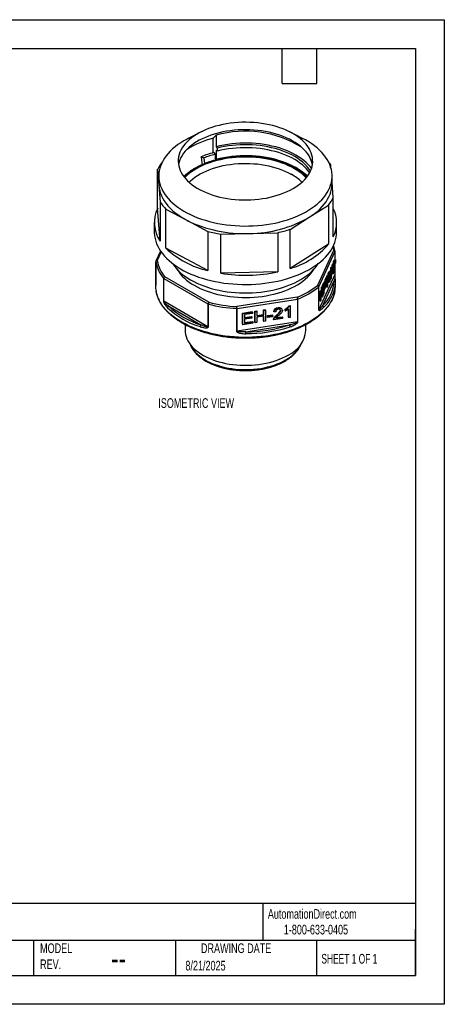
# Model space of a CAD drawing. Header units: millimetres. Extents: x 0 to 279, y 0 to 216.
# Tile 2 of 2: x 186 to 279, y 0 to 216. Entities that reach past the tile are written whole.
import ezdxf

# ---------------------------------------------------------------- set-up
doc = ezdxf.new("R2010")
doc.units = ezdxf.units.MM
doc.layers.add('DIMENSIONS', color=140, linetype='Continuous', lineweight=25)
doc.layers.add('TEXT', color=140, linetype='Continuous', lineweight=25)
doc.styles.add('SLDTEXTSTYLE0', font='TXT', dxfattribs={"width": 0.7})
doc.styles.add('SLDTEXTSTYLE1', font='TXT', dxfattribs={"width": 0.65})

msp = doc.modelspace()

# ---------------------------------------------------------------- linework, layer by layer
at = {"color": 7, "linetype": 'Continuous'}
for p, q in [((0, 215.9), (279.4, 215.9)), ((279.4, 215.9), (279.4, 0)), ((279.4, 0), (0, 0))]:
    msp.add_line(p, q, dxfattribs=at)
for p, q in [((226.04, 191.29), (223.24, 189.87)), ((228.73, 189.9), (229.34, 190.58)), ((229.34, 190.58), (229.34, 188.05)), ((248.32, 189.87), (245.52, 191.29)), ((228.73, 186.72), (228.73, 189.9)), ((229.34, 188.05), (229.57, 187.72)), ((226.09, 185.86), (226.62, 185.58)), ((228.83, 186.75), (229.12, 186.38)), ((229.12, 186.38), (229.12, 185.64)), ((229.34, 187.32), (229.34, 185.28)), ((229.57, 187.07), (229.34, 187.32)), ((229.57, 187.72), (229.57, 187.07)), ((217.57, 184.76), (217.55, 184.75)), ((226.62, 185.58), (226.82, 184.34)), ((229.34, 185.28), (229.12, 185.64)), ((243.51, 184.79), (243.53, 184.88)), ((243.94, 184.74), (243.93, 184.65)), ((254.54, 183.36), (254.49, 184.08)), ((216.52, 174.54), (216.52, 183.12)), ((216.52, 183.12), (216.8, 179.51)), ((216.78, 181.63), (216.78, 180)), ((254.78, 180), (254.78, 181.63)), ((216.78, 180), (216.8, 179.51)), ((216.8, 179.51), (217.07, 175.91)), ((255.04, 176.88), (254.78, 180.24)), ((217.07, 175.91), (217.07, 167.34)), ((249.79, 172.59), (254.01, 175.25)), ((254.01, 175.25), (254.01, 166.68)), ((255.04, 168.31), (255.04, 176.88)), ((217.07, 167.34), (216.52, 174.54)), ((218.34, 165.77), (218.34, 174.34)), ((218.34, 174.34), (222.95, 171.91)), ((215.78, 171.42), (215.78, 169.38)), ((222.95, 171.91), (227.55, 169.47)), ((245.58, 169.93), (249.79, 172.59)), ((255.78, 169.38), (255.78, 171.42)), ((227.55, 169.47), (227.55, 160.9)), ((230.38, 168.88), (236.62, 169.04)), ((230.38, 160.31), (230.38, 168.88)), ((236.62, 169.04), (242.85, 169.2)), ((242.85, 169.2), (242.85, 160.63)), ((245.58, 161.36), (245.58, 169.93)), ((254.01, 166.68), (245.58, 161.36)), ((217.17, 165.15), (216.15, 162.94)), ((216.42, 163.06), (217.3, 164.96)), ((227.55, 160.9), (218.34, 165.77)), ((255.13, 165.28), (251.58, 157.62)), ((251.87, 157.34), (255.42, 164.99)), ((255.42, 164.99), (255.42, 163.31)), ((255.43, 163.31), (255.43, 165.03)), ((216.12, 162.82), (216.12, 157.84)), ((216.12, 157.82), (216.12, 162.8)), ((254.73, 161.46), (254.86, 162.3)), ((254.76, 160.32), (255.05, 162.27)), ((254.86, 162.3), (254.92, 162.44)), ((254.86, 162.3), (255.05, 162.27)), ((254.92, 162.44), (255.12, 162.41)), ((255.05, 162.27), (255.12, 162.41)), ((255.1, 162.82), (255.19, 163.01)), ((255.1, 162.48), (255.1, 162.82)), ((255.1, 162.82), (255.29, 162.79)), ((255.1, 162.42), (255.1, 162.48)), ((255.1, 162.48), (255.29, 162.45)), ((255.12, 162.41), (255.12, 161.09)), ((255.12, 162.14), (255.12, 162.16)), ((255.12, 162.14), (255.31, 162.11)), ((255.19, 163.01), (255.38, 162.98)), ((255.24, 163.13), (255.33, 163.33)), ((255.24, 163), (255.24, 163.13)), ((255.24, 163.13), (255.44, 163.1)), ((255.29, 162.79), (255.38, 162.98)), ((255.29, 162.45), (255.29, 162.79)), ((255.31, 162.11), (255.29, 162.45)), ((255.36, 162.21), (255.31, 162.11)), ((255.33, 163.33), (255.53, 163.3)), ((255.38, 162.65), (255.36, 162.21)), ((255.37, 162.44), (255.46, 162.43)), ((255.38, 162.98), (255.38, 162.65)), ((255.38, 162.78), (255.44, 162.77)), ((255.42, 162.43), (255.42, 160)), ((255.43, 160.05), (255.43, 162.43)), ((255.44, 163.1), (255.53, 163.3)), ((255.44, 162.77), (255.44, 163.1)), ((255.46, 162.43), (255.44, 162.77)), ((255.51, 162.53), (255.46, 162.43)), ((255.53, 162.96), (255.51, 162.53)), ((255.53, 163.3), (255.53, 162.96)), ((242.85, 160.63), (230.38, 160.31)), ((255.42, 160), (251.87, 152.35)), ((253.27, 158.88), (253.78, 159.98)), ((253.46, 158.85), (253.97, 159.95)), ((253.78, 159.98), (253.97, 159.95)), ((253.97, 159.95), (253.97, 159.71)), ((254.04, 160.55), (254.23, 160.52)), ((254.34, 160.61), (254.14, 160.64)), ((254.21, 160.24), (254.34, 160.22)), ((254.37, 159.81), (254.34, 159.82)), ((254.36, 159.82), (254.37, 159.97)), ((254.41, 160.5), (254.49, 161.54)), ((254.49, 161.54), (254.55, 161.68)), ((254.49, 161.54), (254.68, 161.51)), ((254.49, 159), (254.68, 161.51)), ((254.55, 161.68), (254.75, 161.65)), ((254.75, 161.65), (254.56, 159.14)), ((254.63, 160.1), (254.76, 160.09)), ((254.65, 160.33), (254.76, 160.32)), ((254.68, 161.51), (254.75, 161.65)), ((255.04, 160.69), (254.76, 160.09)), ((254.76, 160.09), (254.76, 160.32)), ((254.83, 160.48), (255.04, 161.84)), ((255.04, 160.92), (254.83, 160.48)), ((254.84, 160.23), (254.84, 160.27)), ((254.84, 160.23), (255.04, 160.2)), ((254.9, 160.94), (255.04, 160.92)), ((255.04, 161.84), (255.04, 160.92)), ((255.04, 160.2), (255.04, 160.69)), ((255.12, 160.37), (255.04, 160.2)), ((255.12, 161.29), (255.2, 161.28)), ((255.12, 161.09), (255.2, 161.28)), ((255.2, 161.05), (255.12, 160.86)), ((255.12, 160.86), (255.12, 160.37)), ((255.2, 161.28), (255.2, 161.05)), ((216.03, 158.48), (216.03, 158.46)), ((216.03, 158.46), (216.03, 157.64)), ((217.79, 159.22), (217.79, 154.24)), ((217.85, 159.17), (227.55, 153.57)), ((217.85, 154.19), (217.85, 159.17)), ((227.76, 153.94), (218.06, 159.54)), ((252.65, 153.11), (255.23, 158.67)), ((252.71, 157.68), (252.96, 158.21)), ((252.71, 157.35), (252.71, 157.68)), ((252.71, 157.68), (252.91, 157.65)), ((252.91, 157.65), (253.15, 158.18)), ((252.91, 155.61), (252.91, 157.65)), ((252.96, 158.21), (253.15, 158.18)), ((252.99, 157.59), (253.16, 157.95)), ((253.06, 158.4), (253.25, 158.37)), ((253.31, 158.41), (253.12, 158.44)), ((253.16, 157.95), (253.31, 157.93)), ((253.27, 158.63), (253.27, 158.88)), ((253.27, 158.88), (253.46, 158.85)), ((253.27, 158.63), (253.46, 158.6)), ((253.67, 159.06), (253.46, 158.6)), ((253.46, 158.6), (253.46, 158.85)), ((253.48, 157.29), (253.48, 158.65)), ((253.67, 157.26), (253.67, 159.06)), ((253.97, 159.71), (253.76, 159.25)), ((253.76, 159.25), (253.76, 157.45)), ((253.84, 158.6), (253.92, 158.81)), ((253.84, 158.6), (254.03, 158.57)), ((253.92, 159.59), (254.04, 159.57)), ((253.92, 158.81), (254.11, 158.78)), ((253.93, 158.37), (254.13, 158.34)), ((253.99, 159.37), (254, 159.57)), ((253.99, 159.37), (254.19, 159.34)), ((254.03, 158.57), (254.11, 158.78)), ((254.12, 159.69), (254.04, 159.57)), ((254.06, 159.6), (254.19, 159.57)), ((254.07, 159.62), (254.21, 159.6)), ((254.13, 158.66), (254.24, 158.65)), ((254.19, 159.34), (254.19, 159.57)), ((254.2, 159.39), (254.37, 159.36)), ((254.39, 159.01), (254.49, 159)), ((254.56, 159.14), (254.49, 159)), ((255.53, 158.46), (255.52, 158.63)), ((255.53, 157.64), (255.53, 158.46)), ((255.53, 158.42), (255.53, 158.46)), ((251.83, 157.28), (251.83, 152.3)), ((251.87, 152.35), (251.87, 157.34)), ((252.06, 156.27), (252.15, 156.46)), ((252.06, 154.23), (252.06, 156.27)), ((252.06, 156.27), (252.25, 156.24)), ((252.15, 156.46), (252.34, 156.43)), ((252.25, 156.24), (252.34, 156.43)), ((252.25, 154.2), (252.25, 156.24)), ((252.67, 155.11), (252.33, 155.98)), ((252.33, 155.98), (252.33, 154.38)), ((252.48, 155.14), (252.33, 155.52)), ((252.34, 156.43), (252.68, 155.56)), ((252.49, 157.19), (252.57, 157.37)), ((252.49, 156.06), (252.49, 157.19)), ((252.49, 157.19), (252.68, 157.16)), ((252.57, 157.37), (252.76, 157.34)), ((252.68, 157.16), (252.76, 157.34)), ((252.68, 155.56), (252.68, 157.16)), ((252.76, 157.34), (252.76, 155.3)), ((252.76, 155.63), (252.91, 155.61)), ((252.99, 155.79), (252.91, 155.61)), ((252.99, 156.86), (252.99, 157.59)), ((252.99, 157.25), (253.16, 157.22)), ((253.16, 157.22), (252.99, 156.86)), ((253.16, 156.98), (252.99, 156.62)), ((252.99, 156.62), (252.99, 155.79)), ((253.48, 157.29), (253.67, 157.26)), ((253.76, 157.45), (253.67, 157.26)), ((227.55, 148.59), (217.85, 154.19)), ((227.55, 153.57), (227.55, 148.59)), ((227.64, 148.56), (227.64, 153.54)), ((247.12, 155.05), (233.86, 153)), ((233.94, 152.58), (247.19, 154.63)), ((247.19, 154.63), (247.19, 149.65)), ((247.29, 149.68), (247.29, 154.66)), ((252.06, 154.23), (252.25, 154.2)), ((252.33, 154.38), (252.25, 154.2)), ((252.48, 155.14), (252.67, 155.11)), ((252.76, 155.3), (252.67, 155.11)), ((218.96, 153.06), (226.01, 148.99)), ((233.83, 152.58), (233.83, 147.6)), ((233.94, 147.6), (233.94, 152.58)), ((235.15, 151.58), (237.25, 151.91)), ((235.15, 149.13), (235.15, 151.58)), ((235.15, 151.58), (235.2, 151.47)), ((235.2, 151.47), (237.3, 151.8)), ((235.2, 149.02), (235.2, 151.47)), ((237.3, 151.51), (235.59, 151.24)), ((235.59, 151.24), (235.59, 150.49)), ((237.25, 151.91), (237.3, 151.8)), ((237.3, 151.8), (237.3, 151.51)), ((237.86, 152), (238.24, 152.06)), ((237.86, 149.55), (237.86, 152)), ((237.86, 152), (237.91, 151.89)), ((237.91, 151.89), (238.29, 151.95)), ((237.91, 149.44), (237.91, 151.89)), ((238.24, 152.06), (238.29, 151.95)), ((238.29, 151.95), (238.29, 150.94)), ((238.29, 151.06), (239.74, 151.29)), ((238.29, 150.94), (239.8, 151.17)), ((239.74, 152.29), (240.13, 152.35)), ((239.74, 151.29), (239.74, 152.29)), ((239.74, 152.29), (239.8, 152.18)), ((239.74, 151.29), (239.8, 151.17)), ((239.8, 152.18), (240.18, 152.24)), ((239.8, 151.17), (239.8, 152.18)), ((240.13, 152.35), (240.18, 152.24)), ((240.18, 152.24), (240.18, 149.79)), ((240.58, 151.01), (241.68, 151.18)), ((241.68, 151.18), (241.73, 151.07)), ((241.99, 151.94), (242.04, 151.83)), ((242.41, 151.86), (242.04, 151.83)), ((242.67, 151.2), (242.72, 151.09)), ((242.93, 152.8), (242.98, 152.68)), ((243.47, 152.21), (243.52, 152.09)), ((243.83, 152.32), (243.78, 152.43)), ((244.49, 152.13), (244.49, 152.42)), ((244.49, 152.42), (244.54, 152.31)), ((244.49, 152.13), (244.54, 152.02)), ((244.54, 152.02), (244.54, 152.31)), ((245.2, 150.69), (245.2, 152.45)), ((245.26, 150.58), (245.26, 152.49)), ((245.33, 153.17), (245.56, 153.2)), ((245.33, 153.17), (245.38, 153.05)), ((245.38, 153.05), (245.61, 153.09)), ((245.56, 153.2), (245.61, 153.09)), ((245.61, 153.09), (245.61, 150.63)), ((222.53, 149.08), (222.53, 147.77)), ((247.19, 149.65), (233.94, 147.6)), ((235.15, 149.13), (235.2, 149.02)), ((237.37, 149.36), (235.2, 149.02)), ((235.59, 150.61), (237.14, 150.85)), ((235.59, 150.49), (237.19, 150.74)), ((237.19, 150.45), (235.59, 150.2)), ((235.59, 150.2), (235.59, 149.37)), ((235.59, 149.49), (237.31, 149.76)), ((235.59, 149.37), (237.37, 149.65)), ((237.14, 150.85), (237.19, 150.74)), ((237.19, 150.74), (237.19, 150.45)), ((237.31, 149.76), (237.37, 149.65)), ((237.37, 149.65), (237.37, 149.36)), ((237.86, 149.55), (237.91, 149.44)), ((238.29, 149.5), (237.91, 149.44)), ((239.8, 150.89), (238.29, 150.65)), ((238.29, 150.65), (238.29, 149.5)), ((239.74, 149.84), (239.74, 150.88)), ((239.74, 149.84), (239.8, 149.73)), ((239.8, 149.73), (239.8, 150.89)), ((240.18, 149.79), (239.8, 149.73)), ((240.58, 150.71), (240.58, 151.01)), ((240.58, 151.01), (240.63, 150.9)), ((240.58, 150.71), (240.63, 150.6)), ((240.63, 150.9), (241.73, 151.07)), ((240.63, 150.6), (240.63, 150.9)), ((241.73, 150.77), (240.63, 150.6)), ((241.73, 151.07), (241.73, 150.77)), ((241.92, 150.18), (241.98, 150.07)), ((241.97, 150.4), (242.02, 150.28)), ((243.89, 150.37), (241.98, 150.07)), ((242.47, 150.43), (243.89, 150.65)), ((242.59, 150.57), (243.84, 150.77)), ((243.84, 150.77), (243.89, 150.65)), ((243.89, 150.65), (243.89, 150.37)), ((245.2, 150.69), (245.26, 150.58)), ((245.61, 150.63), (245.26, 150.58)), ((249.03, 147.77), (249.03, 149.08)), ((235.83, 147.47), (245.46, 148.96))]:
    msp.add_line(p, q)
at = {"flags": 128}
for points in [[(225.82, 178.62), (226.47, 178.29), (227.16, 177.99), (227.88, 177.71), (228.62, 177.45), (229.39, 177.22), (230.18, 177.02), (231, 176.84), (231.82, 176.69), (232.66, 176.57), (233.51, 176.48), (234.37, 176.42), (235.24, 176.39), (236.1, 176.38), (236.97, 176.41), (237.83, 176.46), (238.68, 176.55), (239.53, 176.66), (240.36, 176.8), (241.17, 176.97), (241.97, 177.17), (242.74, 177.39), (243.5, 177.64), (244.22, 177.91), (244.92, 178.21), (245.58, 178.53), (246.21, 178.88), (246.8, 179.24), (247.36, 179.62), (247.88, 180.02), (248.35, 180.44), (248.78, 180.88), (249.17, 181.32), (249.51, 181.78), (249.8, 182.25), (250.04, 182.73), (250.24, 183.22), (250.39, 183.71), (250.48, 184.21), (250.53, 184.71), (250.52, 185.21), (250.46, 185.71), (250.35, 186.2), (250.2, 186.7), (249.99, 187.18), (249.73, 187.66), (249.43, 188.13), (249.07, 188.58), (248.68, 189.03), (248.23, 189.46), (247.75, 189.87), (247.22, 190.27), (246.66, 190.65), (246.05, 191.01), (245.42, 191.34), (244.74, 191.66), (244.04, 191.95), (243.31, 192.22), (242.55, 192.46), (241.77, 192.68), (240.97, 192.87), (240.15, 193.03), (239.32, 193.16), (238.47, 193.27), (237.61, 193.35), (236.75, 193.39), (235.89, 193.41), (235.02, 193.4), (234.16, 193.36), (233.3, 193.29), (232.45, 193.19), (231.61, 193.07), (230.79, 192.91), (229.98, 192.73), (229.2, 192.52), (228.43, 192.28), (227.7, 192.02), (226.99, 191.73), (226.31, 191.42), (225.66, 191.09), (225.05, 190.74), (224.47, 190.37), (223.94, 189.97), (223.44, 189.56), (222.99, 189.14), (222.58, 188.7), (222.21, 188.24), (221.9, 187.78), (221.63, 187.3), (221.41, 186.82), (221.24, 186.33), (221.12, 185.83), (221.05, 185.33), (221.03, 184.83), (221.06, 184.33), (221.14, 183.84), (221.28, 183.34), (221.46, 182.85), (221.69, 182.37), (221.97, 181.9), (222.3, 181.44), (222.68, 180.99), (223.1, 180.55), (223.56, 180.13), (224.07, 179.72), (224.61, 179.33), (225.2, 178.97), (225.82, 178.62)], [(250.46, 184.08), (250.35, 184.57), (250.2, 185.06), (249.99, 185.55), (249.73, 186.03), (249.43, 186.49), (249.07, 186.95), (248.68, 187.39), (248.23, 187.82), (247.75, 188.24), (247.22, 188.64), (246.66, 189.01), (246.05, 189.37), (245.42, 189.71), (244.74, 190.03), (244.04, 190.32), (243.31, 190.59), (242.55, 190.83), (241.77, 191.04), (240.97, 191.23), (240.15, 191.4), (239.32, 191.53), (238.47, 191.64), (237.61, 191.71), (236.75, 191.76), (235.89, 191.78), (235.02, 191.77), (234.16, 191.73), (233.3, 191.66), (232.45, 191.56), (231.61, 191.43), (230.79, 191.28), (229.98, 191.09), (229.2, 190.88), (228.43, 190.65), (227.7, 190.39), (226.99, 190.1), (226.31, 189.79), (225.66, 189.46), (225.05, 189.11), (224.47, 188.73), (223.94, 188.34), (223.44, 187.93), (222.99, 187.5), (222.58, 187.06), (222.21, 186.61), (221.9, 186.14), (221.63, 185.67), (221.41, 185.18), (221.24, 184.69), (221.12, 184.2), (221.1, 184.08)], [(223.24, 189.87), (222.99, 189.74), (222.28, 189.35), (221.6, 188.93), (220.96, 188.5), (220.36, 188.04), (219.81, 187.57), (219.3, 187.09), (218.83, 186.59), (218.41, 186.07), (218.03, 185.54), (217.7, 185.01), (217.42, 184.46), (217.19, 183.91), (217.01, 183.35), (216.88, 182.78), (216.81, 182.22), (216.78, 181.65), (216.8, 181.08), (216.88, 180.51), (217, 179.94), (217.18, 179.38), (217.41, 178.83), (217.69, 178.28), (218.01, 177.75), (218.38, 177.22), (218.8, 176.7), (219.27, 176.2), (219.78, 175.71), (220.33, 175.24), (220.93, 174.79), (221.57, 174.35), (222.24, 173.94), (222.95, 173.54)], [(222.95, 173.54), (223.69, 173.17), (224.47, 172.82), (225.28, 172.49), (226.11, 172.19), (226.98, 171.91), (227.86, 171.66), (228.77, 171.44), (229.7, 171.24), (230.64, 171.07), (231.59, 170.93), (232.56, 170.82), (233.54, 170.74), (234.52, 170.69), (235.51, 170.66), (236.49, 170.67), (237.48, 170.71), (238.46, 170.77), (239.43, 170.87), (240.39, 170.99), (241.34, 171.14), (242.28, 171.32), (243.2, 171.53), (244.09, 171.77), (244.97, 172.03), (245.82, 172.32), (246.64, 172.63), (247.44, 172.97), (248.2, 173.33), (248.93, 173.72), (249.62, 174.12), (250.28, 174.54), (250.9, 174.99), (251.48, 175.45), (252.01, 175.93), (252.5, 176.42), (252.95, 176.93), (253.35, 177.45), (253.7, 177.98), (254, 178.53), (254.26, 179.08), (254.46, 179.63), (254.62, 180.2), (254.72, 180.76), (254.77, 181.33), (254.77, 181.9), (254.72, 182.47), (254.62, 183.04), (254.47, 183.6), (254.27, 184.16), (254.02, 184.71), (253.72, 185.25), (253.37, 185.78), (252.97, 186.3), (252.53, 186.81), (252.04, 187.31), (251.51, 187.79), (250.93, 188.25), (250.32, 188.69), (249.66, 189.12), (248.97, 189.53), (248.32, 189.87)], [(250.27, 183.31), (249.95, 183.72), (249.54, 184.18), (249.08, 184.62), (248.58, 185.05), (248.03, 185.47), (247.45, 185.86), (246.82, 186.23), (246.17, 186.59), (245.47, 186.92), (244.75, 187.23), (244, 187.51), (243.22, 187.77), (242.42, 188), (241.59, 188.2), (240.75, 188.38), (239.89, 188.53), (239.01, 188.65), (238.13, 188.74), (237.24, 188.81), (236.34, 188.84), (235.44, 188.84), (234.54, 188.82), (233.65, 188.76), (232.76, 188.68), (231.89, 188.56), (231.02, 188.42), (230.17, 188.25), (229.34, 188.05)], [(250.05, 182.74), (249.91, 182.94), (249.57, 183.41), (249.17, 183.86), (248.74, 184.3), (248.26, 184.72), (247.74, 185.13), (247.18, 185.52), (246.58, 185.89), (245.94, 186.24), (245.28, 186.56), (244.58, 186.87), (243.85, 187.15), (243.09, 187.41), (242.31, 187.64), (241.51, 187.84), (240.69, 188.02), (239.85, 188.17), (239, 188.29), (238.14, 188.38), (237.27, 188.45), (236.39, 188.48), (235.52, 188.49), (234.64, 188.46), (233.77, 188.41), (232.91, 188.33), (232.05, 188.22), (231.21, 188.08), (230.38, 187.92), (229.57, 187.72)], [(222.33, 181.41), (222.4, 181.48), (222.87, 181.92), (223.38, 182.33), (223.93, 182.73), (224.52, 183.12), (225.15, 183.48), (225.81, 183.82), (226.5, 184.13), (227.22, 184.43), (227.97, 184.7), (228.75, 184.94), (229.55, 185.16), (230.37, 185.35), (231.2, 185.52), (232.06, 185.65), (232.92, 185.76), (233.79, 185.84), (234.67, 185.89), (235.56, 185.92), (236.44, 185.91), (237.32, 185.87), (238.2, 185.81), (239.07, 185.71), (239.93, 185.59), (240.77, 185.44), (241.6, 185.26), (242.41, 185.06), (243.2, 184.82), (243.96, 184.57), (244.7, 184.28), (245.41, 183.98), (246.09, 183.65), (246.73, 183.3)], [(222.36, 181.36), (222.81, 181.78), (223.31, 182.2), (223.85, 182.61), (224.43, 183), (225.05, 183.37), (225.7, 183.71), (226.39, 184.04), (227.11, 184.34), (227.86, 184.61), (228.63, 184.86), (229.43, 185.09), (230.25, 185.29), (231.08, 185.46), (231.94, 185.6), (232.8, 185.71), (233.68, 185.8), (234.56, 185.85), (235.45, 185.88), (236.33, 185.87), (237.22, 185.84), (238.1, 185.78), (238.97, 185.69), (239.84, 185.57), (240.69, 185.42), (241.52, 185.24), (242.33, 185.03), (243.12, 184.8), (243.89, 184.55), (244.63, 184.26), (245.34, 183.96), (246.02, 183.63), (246.67, 183.28)], [(246.56, 183.21), (245.92, 183.56), (245.25, 183.89), (244.55, 184.19), (243.81, 184.47), (243.05, 184.73), (242.27, 184.96), (241.46, 185.16), (240.64, 185.33), (239.8, 185.48), (238.94, 185.6), (238.08, 185.69), (237.21, 185.75), (236.33, 185.79), (235.45, 185.79), (234.57, 185.77), (233.7, 185.71), (232.83, 185.63), (231.97, 185.51), (231.13, 185.37), (230.3, 185.21), (229.49, 185.01), (228.7, 184.79), (227.93, 184.54), (227.19, 184.26), (226.48, 183.97), (225.8, 183.65), (225.15, 183.3), (224.54, 182.94), (223.96, 182.56), (223.43, 182.15), (222.93, 181.73), (222.48, 181.3), (222.44, 181.26)], [(249.36, 181.58), (249.08, 181.85), (248.58, 182.28), (248.03, 182.69), (247.45, 183.08), (246.82, 183.46), (246.17, 183.81), (245.47, 184.14), (244.75, 184.45), (244, 184.73), (243.22, 184.99), (242.42, 185.22), (241.59, 185.43), (240.75, 185.61), (239.89, 185.75), (239.01, 185.88), (238.13, 185.97), (237.24, 186.03), (236.34, 186.06), (235.44, 186.07), (234.54, 186.04), (233.65, 185.99), (232.76, 185.9), (231.89, 185.79), (231.02, 185.64), (230.17, 185.47), (229.34, 185.28)], [(249.86, 182.36), (249.57, 182.75), (249.17, 183.2), (248.74, 183.64), (248.26, 184.07), (247.74, 184.47), (247.18, 184.86), (246.58, 185.23), (245.94, 185.58), (245.28, 185.91), (244.58, 186.21), (243.85, 186.49), (243.09, 186.75), (242.31, 186.98), (241.51, 187.18), (240.69, 187.36), (239.85, 187.51), (239, 187.63), (238.14, 187.73), (237.27, 187.79), (236.39, 187.82), (235.52, 187.83), (234.64, 187.81), (233.77, 187.76), (232.91, 187.67), (232.05, 187.56), (231.21, 187.43), (230.38, 187.26), (229.57, 187.07)], [(223.41, 180.26), (223.71, 180.55), (224.19, 180.96), (224.7, 181.35), (225.26, 181.72), (225.85, 182.08), (226.48, 182.41), (227.15, 182.72), (227.84, 183), (228.56, 183.27), (229.31, 183.5), (230.08, 183.71), (230.87, 183.9), (231.68, 184.05), (232.5, 184.18), (233.34, 184.28), (234.18, 184.35), (235.03, 184.39), (235.89, 184.4), (236.74, 184.38), (237.59, 184.33), (238.43, 184.26), (239.26, 184.15), (240.08, 184.02), (240.89, 183.85), (241.67, 183.66), (242.44, 183.45), (243.18, 183.2), (243.89, 182.93), (244.58, 182.64), (245.23, 182.33), (245.86, 181.99)], [(216.8, 179.51), (216.87, 178.94), (216.99, 178.37), (217.16, 177.81), (217.39, 177.25), (217.66, 176.7), (217.98, 176.15), (218.36, 175.62), (218.78, 175.1), (219.25, 174.59), (219.76, 174.1), (220.32, 173.62), (220.91, 173.17), (221.55, 172.73), (222.23, 172.31), (222.95, 171.91)], [(249.79, 172.59), (250.44, 173.02), (251.06, 173.48), (251.63, 173.95), (252.15, 174.44), (252.64, 174.94), (253.07, 175.45), (253.46, 175.98), (253.8, 176.52), (254.09, 177.07), (254.33, 177.63), (254.52, 178.19), (254.66, 178.76), (254.74, 179.33), (254.78, 179.91), (254.78, 180)], [(215.78, 169.38), (215.79, 169.09), (215.84, 168.51), (215.94, 167.93), (216.09, 167.36), (216.29, 166.79), (216.54, 166.23), (216.84, 165.68), (217.18, 165.13), (217.58, 164.6), (218.02, 164.08), (218.5, 163.57), (219.03, 163.07), (219.6, 162.6), (220.21, 162.13), (220.86, 161.69), (221.55, 161.27), (222.27, 160.87)], [(222.27, 160.87), (223.03, 160.49), (223.82, 160.13), (224.64, 159.79), (225.49, 159.48), (226.37, 159.2), (227.26, 158.94), (228.18, 158.7), (229.12, 158.5), (230.08, 158.32), (231.05, 158.16), (232.03, 158.04), (233.02, 157.95), (234.02, 157.88), (235.03, 157.85), (236.03, 157.84), (237.04, 157.86), (238.04, 157.91), (239.03, 157.99), (240.02, 158.1), (241, 158.24), (241.96, 158.4), (242.91, 158.6), (243.84, 158.82), (244.75, 159.06), (245.63, 159.34), (246.5, 159.64), (247.33, 159.96), (248.14, 160.31), (248.91, 160.68), (249.65, 161.07), (250.36, 161.48), (251.03, 161.91), (251.66, 162.36), (252.25, 162.83), (252.8, 163.32), (253.31, 163.82), (253.77, 164.34), (254.18, 164.87), (254.55, 165.4), (254.88, 165.95), (255.15, 166.51), (255.38, 167.08), (255.55, 167.65), (255.68, 168.23), (255.75, 168.8), (255.78, 169.38)], [(254.94, 166.08), (255.04, 165.73), (255.13, 165.28)], [(223.76, 158.86), (224.43, 158.49), (225.14, 158.14), (225.88, 157.82), (226.65, 157.52), (227.45, 157.24), (228.27, 156.99), (229.11, 156.77), (229.98, 156.57), (230.86, 156.4), (231.75, 156.26), (232.66, 156.15), (233.58, 156.07), (234.5, 156.01), (235.43, 155.99), (236.36, 155.99), (237.29, 156.02), (238.21, 156.09), (239.12, 156.18), (240.03, 156.3), (240.92, 156.44), (241.8, 156.62), (242.66, 156.82), (243.5, 157.05), (244.31, 157.31), (245.1, 157.59), (245.86, 157.9), (246.6, 158.23), (247.3, 158.58), (247.96, 158.95), (248.59, 159.35), (249.18, 159.76), (249.73, 160.19), (250.24, 160.64), (250.71, 161.11), (251.13, 161.58), (251.51, 162.07), (251.75, 162.43)], [(224.54, 157.68), (225.19, 157.32), (225.88, 156.99), (226.6, 156.68), (227.35, 156.39), (228.12, 156.12), (228.92, 155.89), (229.75, 155.68), (230.59, 155.49), (231.45, 155.34), (232.32, 155.21), (233.2, 155.11), (234.09, 155.04), (234.99, 155), (235.89, 154.99), (236.79, 155.01), (237.69, 155.06), (238.58, 155.13), (239.46, 155.24), (240.33, 155.37), (241.18, 155.54), (242.02, 155.73), (242.84, 155.94), (243.63, 156.19), (244.4, 156.46), (245.14, 156.75), (245.85, 157.07), (246.53, 157.41), (247.18, 157.77), (247.79, 158.15), (248.36, 158.56), (248.89, 158.98), (249.38, 159.41), (249.82, 159.86), (250.22, 160.33), (250.57, 160.81), (250.87, 161.28)], [(216.12, 159.57), (216.06, 159.07), (216.03, 158.48)], [(255.39, 156.27), (255.37, 156.2), (255.22, 155.63), (255.02, 155.06), (254.77, 154.5), (254.47, 153.95), (254.12, 153.41), (253.73, 152.88), (253.28, 152.36), (252.8, 151.85), (252.27, 151.36), (251.7, 150.89), (251.09, 150.43), (250.43, 149.99), (249.74, 149.58), (249.02, 149.18), (248.26, 148.8), (247.47, 148.45), (246.65, 148.12), (245.8, 147.81), (244.92, 147.53), (244.02, 147.28), (243.11, 147.05), (242.17, 146.85), (241.21, 146.68), (240.24, 146.53), (239.26, 146.41), (238.27, 146.33), (237.28, 146.27), (236.28, 146.24), (235.28, 146.24), (234.28, 146.27), (233.28, 146.33), (232.29, 146.41), (231.31, 146.53), (230.35, 146.68), (229.39, 146.85), (228.45, 147.05), (227.53, 147.28), (226.63, 147.53), (225.76, 147.81), (224.91, 148.12), (224.09, 148.45), (223.3, 148.8), (222.54, 149.18), (221.81, 149.58), (221.12, 149.99), (220.47, 150.43), (219.86, 150.89), (219.29, 151.36), (218.76, 151.85), (218.27, 152.36), (217.83, 152.88), (217.44, 153.41), (217.09, 153.95), (216.79, 154.5), (216.54, 155.06), (216.34, 155.63), (216.19, 156.2), (216.16, 156.31)], [(222.53, 147.77), (222.55, 147.35), (222.62, 146.88), (222.74, 146.41), (222.91, 145.94), (223.13, 145.48), (223.4, 145.04), (223.72, 144.6), (224.09, 144.17), (224.5, 143.76), (224.95, 143.36), (225.45, 142.98), (225.98, 142.62), (226.56, 142.28), (227.17, 141.96), (227.81, 141.66), (228.48, 141.38), (229.18, 141.13), (229.91, 140.91), (230.66, 140.71), (231.43, 140.54), (232.22, 140.4), (233.02, 140.29), (233.83, 140.2), (234.65, 140.15), (235.47, 140.12), (236.29, 140.13), (237.12, 140.16), (237.93, 140.22), (238.74, 140.31), (239.54, 140.43), (240.32, 140.58), (241.09, 140.76), (241.83, 140.96), (242.55, 141.19), (243.25, 141.45), (243.91, 141.73), (244.55, 142.03), (245.15, 142.36)], [(223.7, 144.62), (223.9, 144.21), (224.17, 143.78), (224.48, 143.35), (224.83, 142.94), (225.24, 142.55), (225.68, 142.16), (226.17, 141.8), (226.7, 141.45), (227.26, 141.13), (227.86, 140.82), (228.49, 140.54), (229.16, 140.28), (229.84, 140.05), (230.56, 139.84), (231.29, 139.66), (232.05, 139.51), (232.81, 139.39), (233.6, 139.29), (234.38, 139.23), (235.18, 139.19), (235.98, 139.18), (236.78, 139.2), (237.57, 139.26), (238.35, 139.34), (239.13, 139.45), (239.89, 139.59), (240.64, 139.75), (241.36, 139.94), (242.06, 140.16), (242.74, 140.41), (243.38, 140.68), (244, 140.97), (244.58, 141.29)]]:
    msp.add_lwpolyline(points, dxfattribs=at)
for centre, radius, start, end in [((235.71, 167.84), 23.61, 58.4178, 105.6487), ((233.48, 170.53), 19.94, 103.7635, 121.8103), ((234.45, 164.86), 22.6, 104.3782, 111.6926), ((234.53, 165.29), 21.78, 104.3903, 111.2964), ((224.73, 179.09), 9.14, 141.7605, 153.848), ((246.24, 178.67), 9.86, 33.2873, 38.3848), ((240.61, 172.66), 10.71, 45.2241, 60.642), ((240.89, 173.17), 11.53, 44.5387, 60.5654), ((240.99, 173.19), 11.57, 44.877, 60.6333), ((241, 173.13), 11.67, 45.1706, 60.6149), ((225.88, 181.73), 10.55, 213.4704, 224.4527), ((246.83, 180.91), 9.14, 321.7605, 333.848), ((222.87, 171.41), 7.08, 153.7028, 215.0334), ((248.81, 171.42), 6.96, 333.3943, 26.6057), ((235.45, 197.48), 28.47, 243.951, 272.3479), ((236.61, 195.28), 26.24, 270.0075, 300.1581), ((235.25, 199.14), 30.65, 255.4532, 260.8458), ((236.78, 197.15), 28.6, 282.2594, 287.9062), ((240.88, 178.15), 17.44, 285.6214, 318.8454), ((231.89, 180.26), 19.84, 226.9192, 257.3657), ((255.1, 164.95), 0.326, 6.0231, 83.9752), ((255.17, 165.01), 0.264, 14.7186, 98.6726), ((255.33, 165.03), 0.106, 334.6367, 359.6697), ((255.13, 165.03), 0.3, 0, 9.7299), ((216.42, 162.77), 0.295, 88.9556, 173.5897), ((216.42, 162.82), 0.3, 155.1015, 180), ((216.22, 162.82), 0.101, 180.011, 189.7658), ((224.01, 164.29), 8.02, 190.6685, 219.1284), ((216.37, 162.82), 0.249, 76.8847, 150.2353), ((224.19, 164.53), 7.9, 190.6685, 219.1284), ((229.1, 168.73), 11.23, 214.1427, 241.5694), ((229.33, 166.66), 10.18, 211.8878, 241.9094), ((235.77, 193.78), 33.91, 260.8517, 282.0648), ((255.33, 160.05), 0.106, 334.6367, 359.6697), ((216.27, 158.47), 0.241, 126.6421, 164.8445), ((222.69, 157.64), 6.66, 180.0261, 191.5396), ((216.22, 157.84), 0.101, 180.011, 189.7658), ((218.14, 159.19), 0.359, 103.535, 174.814), ((217.95, 159.36), 0.211, 219.2772, 241.0304), ((218.31, 159.15), 0.461, 122.6055, 177.3945), ((240.3, 172.01), 18.28, 291.8852, 308.1094), ((251.42, 157.25), 0.407, 3.8195, 66.5266), ((251.55, 157.3), 0.326, 6.0231, 83.9752), ((247.21, 159.01), 8.02, 312.64, 357.563), ((255.25, 158.39), 0.277, 6.3561, 95.0768), ((248.84, 158.46), 6.69, 348.0787, 359.6994), ((248.87, 157.64), 6.66, 348.0998, 359.9725), ((240.37, 171.88), 18.56, 291.8852, 308.1094), ((251.73, 157.41), 0.16, 307.5647, 333.7449), ((246.92, 159.09), 8.71, 313.5007, 346.6208), ((217.95, 154.38), 0.211, 219.2772, 241.0304), ((228.01, 153.55), 0.461, 122.6055, 177.3945), ((227.72, 153.89), 0.359, 240.6073, 255.8554), ((228.38, 153.53), 0.74, 146.3843, 179.4737), ((235.57, 184.31), 31.78, 255.546, 266.8679), ((235.57, 184.25), 31.3, 255.546, 266.8679), ((246.05, 154.63), 1.14, 0.1059, 21.2272), ((246.75, 154.65), 0.544, 1.5021, 47.2753), ((247.13, 155.05), 0.425, 278.4714, 292.0904), ((219.08, 152.7), 0.382, 108.4974, 175.4837), ((231.28, 166.25), 18.47, 227.0674, 252.938), ((231.35, 166.38), 18.19, 227.0674, 252.938), ((236.79, 152.58), 2.95, 171.8884, 180.0102), ((233.86, 153.09), 0.513, 266.6977, 278.7061), ((232.8, 152.58), 1.14, 0.1059, 21.2272), ((251.73, 152.42), 0.16, 307.5647, 333.7449), ((252.53, 152.75), 0.38, 4.5519, 71.7584), ((226.48, 148.58), 0.62, 139.1845, 179.0334), ((247.13, 150.07), 0.425, 278.4714, 292.0904), ((227.72, 148.9), 0.359, 240.6073, 255.8554), ((233.86, 148.11), 0.513, 266.6977, 278.7061), ((235.96, 178.51), 31.04, 269.7582, 287.8279), ((235.96, 178.57), 31.51, 269.7582, 287.8279), ((121.79, 147.05), 114.04, 359.9995, 0.2096), ((242.45, 148.39), 6.61, 294.0891, 354.5908), ((244.99, 148.56), 0.625, 0.9413, 40.4632), ((241.19, 147.89), 7.43, 297.1969, 333.8741)]:
    msp.add_arc(centre, radius, start, end)
for points, knots in [([(249.31, 181.53), (249.3, 181.54), (249.15, 181.69), (248.83, 181.97), (248.32, 182.38), (247.77, 182.77), (247.19, 183.14), (246.58, 183.49), (245.94, 183.82), (245.27, 184.13), (244.57, 184.42), (243.84, 184.68), (243.1, 184.93), (242.33, 185.14), (241.54, 185.34), (240.74, 185.5), (239.93, 185.65), (239.1, 185.76), (238.26, 185.86), (237.42, 185.92), (236.57, 185.96), (235.72, 185.97), (234.87, 185.95), (234.02, 185.91), (233.17, 185.84), (232.34, 185.75), (231.51, 185.63), (230.7, 185.48), (229.9, 185.31), (229.12, 185.11), (228.35, 184.89), (227.61, 184.65), (226.89, 184.38), (226.19, 184.09), (225.52, 183.77), (225.01, 183.5), (224.61, 183.28), (224.23, 183.05), (223.74, 182.74), (223.2, 182.34), (222.69, 181.94), (222.39, 181.66), (222.24, 181.52)], [0, 0, 0, 0, 0.000806, 0.027128, 0.05349, 0.079881, 0.106286, 0.132698, 0.159109, 0.185513, 0.211908, 0.238294, 0.264669, 0.291033, 0.317388, 0.343734, 0.370071, 0.396401, 0.422726, 0.449047, 0.475365, 0.501681, 0.527997, 0.554314, 0.580634, 0.606957, 0.633285, 0.65962, 0.685962, 0.712314, 0.738677, 0.76505, 0.791437, 0.817836, 0.844249, 0.870674, 0.881374, 0.895323, 0.921763, 0.948211, 0.974655, 1, 1, 1, 1]), ([(226.36, 184.15), (226.33, 184.35), (226.24, 184.92), (226.15, 185.49), (226.09, 185.86)], [0, 0, 0, 0, 0.348438, 1, 1, 1, 1]), ([(255.43, 165.08), (255.41, 165.18), (255.36, 165.46), (255.25, 165.9), (255.13, 166.24), (255.07, 166.39)], [0, 0, 0, 0, 0.22461, 0.642635, 1, 1, 1, 1]), ([(253.89, 159.96), (253.9, 160.04), (253.93, 160.19), (253.98, 160.4), (254.02, 160.5), (254.04, 160.55)], [0, 0, 0, 0, 0.331261, 0.686775, 1, 1, 1, 1]), ([(254.04, 160.55), (254.05, 160.56), (254.07, 160.6), (254.11, 160.64), (254.13, 160.63), (254.14, 160.63)], [0, 0, 0, 0, 0.256978, 0.563299, 1, 1, 1, 1]), ([(254.23, 160.52), (254.25, 160.55), (254.27, 160.58), (254.32, 160.61), (254.34, 160.62), (254.38, 160.59), (254.39, 160.56), (254.42, 160.49), (254.42, 160.44), (254.42, 160.4)], [0, 0, 0, 0, 0.25, 0.25, 0.5, 0.5, 0.75, 0.75, 1, 1, 1, 1]), ([(255.42, 160), (255.42, 159.99), (255.42, 159.96), (255.42, 159.9), (255.42, 159.87), (255.41, 159.78), (255.4, 159.72), (255.38, 159.53), (255.37, 159.42), (255.32, 159.08), (255.27, 158.87), (255.23, 158.67)], [0, 0, 0, 0, 0.0625, 0.0625, 0.125, 0.125, 0.25, 0.25, 0.5, 0.5, 1, 1, 1, 1]), ([(255.53, 158.6), (255.51, 158.84), (255.49, 159.18), (255.46, 159.6), (255.44, 159.83), (255.44, 159.94), (255.43, 160), (255.43, 160.03), (255.43, 160.04)], [0, 0, 0, 0, 0.544165, 0.78828, 0.900452, 0.952042, 0.976438, 1, 1, 1, 1]), ([(216.03, 158.53), (216.03, 158.49), (216.03, 158.43), (216.03, 158.36), (216.03, 158.34)], [0, 0, 0, 0, 0.552119, 1, 1, 1, 1]), ([(216.03, 158.46), (216.03, 158.35), (216.03, 158.16), (216.05, 157.96), (216.07, 157.84), (216.08, 157.78), (216.09, 157.73), (216.1, 157.71), (216.11, 157.71), (216.12, 157.72), (216.12, 157.74), (216.12, 157.77), (216.12, 157.81), (216.12, 157.82)], [0, 0, 0, 0, 0.2524579, 0.4899162, 0.5838861, 0.6689801, 0.745655, 0.8140114, 0.8732179, 0.9102531, 0.9427592, 0.9720744, 1, 1, 1, 1]), ([(252.99, 157.33), (253.01, 157.36), (253.04, 157.45), (253.08, 157.63), (253.11, 157.78), (253.11, 157.84), (253.11, 157.85)], [0, 0, 0, 0, 0.2609, 0.658515, 0.938466, 1, 1, 1, 1]), ([(253.06, 158.4), (253.06, 158.41), (253.08, 158.43), (253.1, 158.45), (253.11, 158.44), (253.12, 158.44)], [0, 0, 0, 0, 0.390788, 0.831274, 1, 1, 1, 1]), ([(253.25, 158.37), (253.26, 158.39), (253.28, 158.41), (253.32, 158.41), (253.33, 158.4), (253.36, 158.35), (253.38, 158.32), (253.4, 158.23), (253.4, 158.17), (253.4, 158.12)], [0, 0, 0, 0, 0.25, 0.25, 0.5, 0.5, 0.75, 0.75, 1, 1, 1, 1]), ([(253.94, 158.38), (253.92, 158.38), (253.89, 158.38), (253.85, 158.45), (253.84, 158.55), (253.84, 158.6)], [0, 0, 0, 0, 0.277766, 0.664585, 1, 1, 1, 1]), ([(254.08, 158.78), (254.09, 158.82), (254.11, 158.91), (254.14, 159.07), (254.17, 159.22), (254.17, 159.31), (254.17, 159.34)], [0, 0, 0, 0, 0.240553, 0.514144, 0.825746, 1, 1, 1, 1]), ([(216.17, 156.27), (216.2, 156.14), (216.26, 155.83), (216.41, 155.34), (216.62, 154.8), (216.88, 154.27), (217.18, 153.74), (217.52, 153.22), (217.9, 152.71), (218.33, 152.21), (218.8, 151.73), (219.3, 151.26), (219.85, 150.8), (220.43, 150.36), (221.04, 149.94), (221.7, 149.54), (222.38, 149.15), (223.09, 148.79), (223.84, 148.44), (224.61, 148.12), (225.4, 147.82), (226.22, 147.54), (227.07, 147.28), (227.93, 147.05), (228.81, 146.84), (229.7, 146.66), (230.61, 146.5), (231.54, 146.37), (232.47, 146.27), (233.41, 146.19), (234.35, 146.13), (235.3, 146.11), (236.25, 146.11), (237.2, 146.13), (238.14, 146.19), (239.08, 146.27), (240.01, 146.37), (240.93, 146.5), (241.84, 146.66), (242.74, 146.84), (243.62, 147.05), (244.48, 147.28), (245.32, 147.53), (246.14, 147.81), (246.94, 148.11), (247.71, 148.44), (248.46, 148.78), (249.17, 149.15), (249.85, 149.53), (250.51, 149.94), (251.12, 150.36), (251.71, 150.8), (252.25, 151.26), (252.76, 151.73), (253.23, 152.21), (253.65, 152.71), (254.04, 153.22), (254.38, 153.74), (254.68, 154.27), (254.94, 154.81), (255.15, 155.35), (255.29, 155.83), (255.35, 156.12), (255.38, 156.23)], [0, 0, 0, 0, 0.011252, 0.027646, 0.044067, 0.060518, 0.077002, 0.093517, 0.110062, 0.126631, 0.143222, 0.159829, 0.176447, 0.193074, 0.209706, 0.226341, 0.242977, 0.259611, 0.276244, 0.292874, 0.309501, 0.326125, 0.342747, 0.359365, 0.375981, 0.392594, 0.409206, 0.425815, 0.442423, 0.45903, 0.475635, 0.492241, 0.508845, 0.52545, 0.542056, 0.558662, 0.575269, 0.591878, 0.608488, 0.6251, 0.641715, 0.658332, 0.674952, 0.691576, 0.708202, 0.724833, 0.741467, 0.758104, 0.774745, 0.791388, 0.808033, 0.824678, 0.84132, 0.857959, 0.874589, 0.891208, 0.907811, 0.924392, 0.940949, 0.957475, 0.973969, 0.990429, 1, 1, 1, 1]), ([(217.79, 154.24), (217.79, 154.21), (217.79, 154.16), (217.81, 154.07), (217.83, 154.03), (217.87, 153.9), (217.9, 153.82), (218.01, 153.6), (218.09, 153.48), (218.34, 153.12), (218.52, 152.91), (218.7, 152.73)], [0, 0, 0, 0, 0.0625, 0.0625, 0.125, 0.125, 0.25, 0.25, 0.5, 0.5, 1, 1, 1, 1]), ([(218.96, 153.06), (218.75, 153.22), (218.53, 153.4), (218.23, 153.68), (218.13, 153.77), (218, 153.93), (217.95, 153.99), (217.88, 154.1), (217.85, 154.16), (217.85, 154.19)], [0, 0, 0, 0, 0.5, 0.5, 0.75, 0.75, 0.875, 0.875, 1, 1, 1, 1]), ([(242.93, 152.8), (243.01, 152.8), (243.18, 152.81), (243.41, 152.74), (243.61, 152.62), (243.76, 152.5), (243.79, 152.39), (243.8, 152.37)], [0, 0, 0, 0, 0.209258, 0.433419, 0.661311, 0.91258, 1, 1, 1, 1]), ([(243.89, 152.14), (243.89, 152.05), (243.81, 151.87), (243.51, 151.45), (243.29, 151.21), (243.03, 150.99)], [0, 0, 0, 0, 0.5, 0.5, 1, 1, 1, 1]), ([(251.83, 152.3), (251.83, 152.26), (251.84, 152.23), (251.86, 152.19), (251.88, 152.18), (251.94, 152.16), (251.99, 152.16), (252.14, 152.19), (252.23, 152.24), (252.53, 152.42), (252.73, 152.59), (252.91, 152.78)], [0, 0, 0, 0, 0.0625, 0.0625, 0.125, 0.125, 0.25, 0.25, 0.5, 0.5, 1, 1, 1, 1]), ([(252.65, 153.11), (252.51, 152.92), (252.37, 152.74), (252.16, 152.51), (252.09, 152.44), (251.99, 152.36), (251.95, 152.34), (251.9, 152.31), (251.87, 152.32), (251.87, 152.35)], [0, 0, 0, 0, 0.5, 0.5, 0.75, 0.75, 0.875, 0.875, 1, 1, 1, 1]), ([(227.55, 148.59), (227.55, 148.57), (227.54, 148.56), (227.5, 148.54), (227.47, 148.54), (227.39, 148.54), (227.33, 148.54), (227.13, 148.58), (226.99, 148.62), (226.58, 148.75), (226.29, 148.87), (226.01, 148.99)], [0, 0, 0, 0, 0.0625, 0.0625, 0.125, 0.125, 0.25, 0.25, 0.5, 0.5, 1, 1, 1, 1]), ([(247.19, 149.65), (247.19, 149.63), (247.18, 149.61), (247.14, 149.57), (247.11, 149.55), (247.02, 149.49), (246.95, 149.45), (246.74, 149.35), (246.58, 149.29), (246.11, 149.13), (245.79, 149.04), (245.46, 148.96)], [0, 0, 0, 0, 0.0625, 0.0625, 0.125, 0.125, 0.25, 0.25, 0.5, 0.5, 1, 1, 1, 1]), ([(245.61, 148.57), (245.93, 148.67), (246.25, 148.8), (246.7, 149.05), (246.85, 149.14), (247.06, 149.31), (247.13, 149.38), (247.21, 149.48), (247.24, 149.52), (247.28, 149.6), (247.29, 149.64), (247.29, 149.68)], [0, 0, 0, 0, 0.5, 0.5, 0.75, 0.75, 0.875, 0.875, 0.9375, 0.9375, 1, 1, 1, 1]), ([(225.86, 148.59), (226.18, 148.49), (226.51, 148.4), (226.99, 148.34), (227.15, 148.33), (227.38, 148.36), (227.45, 148.37), (227.55, 148.42), (227.58, 148.44), (227.62, 148.49), (227.64, 148.52), (227.64, 148.56)], [0, 0, 0, 0, 0.5, 0.5, 0.75, 0.75, 0.875, 0.875, 0.9375, 0.9375, 1, 1, 1, 1]), ([(233.83, 147.6), (233.83, 147.56), (233.85, 147.52), (233.9, 147.46), (233.93, 147.43), (234.03, 147.35), (234.12, 147.31), (234.37, 147.21), (234.55, 147.17), (235.09, 147.07), (235.46, 147.05), (235.83, 147.05)], [0, 0, 0, 0, 0.0625, 0.0625, 0.125, 0.125, 0.25, 0.25, 0.5, 0.5, 1, 1, 1, 1]), ([(235.83, 147.47), (235.48, 147.44), (235.12, 147.43), (234.61, 147.44), (234.45, 147.45), (234.21, 147.48), (234.13, 147.49), (234, 147.54), (233.94, 147.57), (233.94, 147.6)], [0, 0, 0, 0, 0.5, 0.5, 0.75, 0.75, 0.875, 0.875, 1, 1, 1, 1]), ([(223.64, 144.71), (223.68, 144.63), (223.76, 144.4), (223.95, 144.02), (224.21, 143.6), (224.51, 143.19), (224.86, 142.79), (225.24, 142.4), (225.67, 142.02), (226.13, 141.67), (226.6, 141.34), (227.02, 141.09), (227.45, 140.85), (227.94, 140.6), (228.54, 140.33), (229.17, 140.08), (229.82, 139.86), (230.5, 139.66), (231.19, 139.48), (231.9, 139.33), (232.62, 139.2), (233.36, 139.11), (234.1, 139.03), (234.85, 138.99), (235.6, 138.97), (236.35, 138.97), (237.11, 139.01), (237.85, 139.07), (238.59, 139.15), (239.32, 139.27), (240.04, 139.41), (240.74, 139.57), (241.42, 139.76), (242.08, 139.97), (242.72, 140.21), (243.34, 140.47), (243.93, 140.75), (244.48, 141.05), (245.01, 141.38), (245.51, 141.72), (245.96, 142.08), (246.38, 142.46), (246.76, 142.86), (247.1, 143.26), (247.4, 143.68), (247.65, 144.12), (247.82, 144.45), (247.89, 144.64), (247.9, 144.68)], [0, 0, 0, 0, 0.012771, 0.034832, 0.057024, 0.079347, 0.101786, 0.124322, 0.146931, 0.169592, 0.192285, 0.211557, 0.223562, 0.246274, 0.268978, 0.291672, 0.314353, 0.337021, 0.359676, 0.382321, 0.404955, 0.427581, 0.4502, 0.472815, 0.495427, 0.518038, 0.54065, 0.563265, 0.585885, 0.608511, 0.631145, 0.65379, 0.676448, 0.69912, 0.721807, 0.74451, 0.76723, 0.789966, 0.812715, 0.835472, 0.858228, 0.880969, 0.903678, 0.926335, 0.948914, 0.971391, 0.993742, 1, 1, 1, 1])]:
    msp.add_open_spline(points, degree=3, knots=knots)
for points in [[(254.04, 159.57), (254.05, 159.85), (254.16, 160.35), (254.23, 160.52)], [(254.23, 160.31), (254.19, 160.21), (254.13, 159.9), (254.12, 159.69)], [(254.21, 159.6), (254.26, 159.71), (254.34, 160.05), (254.34, 160.22)], [(254.34, 160.22), (254.34, 160.36), (254.28, 160.42), (254.23, 160.31)], [(254.42, 160.4), (254.42, 160.26), (254.38, 159.95), (254.33, 159.79)], [(254.33, 159.79), (254.39, 159.87), (254.45, 159.74), (254.45, 159.55)], [(252.96, 158.21), (253, 158.3), (253.03, 158.36), (253.06, 158.4)], [(253.15, 158.18), (253.19, 158.27), (253.23, 158.33), (253.25, 158.37)], [(253.4, 158.12), (253.4, 157.86), (253.29, 157.28), (253.16, 156.98)], [(253.16, 157.95), (253.2, 158.03), (253.22, 158.09), (253.24, 158.1)], [(253.31, 157.93), (253.31, 157.75), (253.24, 157.4), (253.16, 157.22)], [(253.24, 158.1), (253.27, 158.15), (253.31, 158.05), (253.31, 157.93)], [(254.24, 158.44), (254.15, 158.26), (254.04, 158.33), (254.03, 158.57)], [(254.11, 158.78), (254.12, 158.59), (254.19, 158.55), (254.24, 158.65)], [(254.19, 159.57), (254.2, 159.58), (254.2, 159.59), (254.21, 159.6)], [(254.24, 159.48), (254.23, 159.45), (254.21, 159.4), (254.19, 159.34)], [(254.37, 159.36), (254.37, 159.53), (254.3, 159.6), (254.24, 159.48)], [(254.45, 159.55), (254.45, 159.28), (254.33, 158.64), (254.24, 158.44)], [(254.24, 158.65), (254.29, 158.77), (254.37, 159.18), (254.37, 159.36)], [(241.97, 150.4), (242.04, 150.57), (242.36, 150.94), (242.67, 151.2)], [(241.99, 151.94), (242.03, 152.29), (242.52, 152.73), (242.93, 152.8)], [(242.04, 151.83), (242.08, 152.18), (242.57, 152.62), (242.98, 152.68)], [(242.97, 152.43), (242.72, 152.39), (242.41, 152.09), (242.41, 151.86)], [(242.67, 151.2), (243.14, 151.6), (243.47, 152.03), (243.47, 152.21)], [(242.72, 151.09), (243.19, 151.49), (243.52, 151.92), (243.52, 152.09)], [(243.52, 152.09), (243.52, 152.27), (243.22, 152.47), (242.97, 152.43)], [(242.98, 152.68), (243.4, 152.75), (243.89, 152.43), (243.89, 152.14)], [(244.49, 152.42), (244.79, 152.59), (245.24, 152.99), (245.33, 153.17)], [(244.54, 152.31), (244.84, 152.47), (245.29, 152.88), (245.38, 153.05)], [(245.26, 152.49), (245.13, 152.37), (244.71, 152.1), (244.54, 152.02)], [(241.92, 150.18), (241.92, 150.25), (241.94, 150.32), (241.97, 150.4)], [(241.98, 150.07), (241.97, 150.14), (241.99, 150.21), (242.02, 150.28)], [(242.02, 150.28), (242.09, 150.46), (242.41, 150.83), (242.72, 151.09)], [(243.03, 150.99), (242.71, 150.72), (242.53, 150.53), (242.47, 150.43)]]:
    msp.add_open_spline(points, degree=3)
at = {"layer": 'TEXT'}
for p, q in [((6.35, 209.55), (273.05, 209.55)), ((243.84, 201.93), (243.84, 209.55)), ((251.46, 201.93), (251.46, 209.55)), ((273.05, 209.55), (273.05, 6.35)), ((243.84, 201.93), (251.46, 201.93)), ((273.05, 22.13), (6.35, 22.13)), ((239.58, 22.13), (239.58, 13.97)), ((273.05, 6.35), (273.05, 16.51)), ((273.05, 13.97), (6.35, 13.97)), ((189.3, 13.97), (189.3, 6.35)), ((220.47, 13.97), (220.47, 6.35)), ((251.35, 13.97), (251.35, 6.35)), ((6.35, 6.35), (273.05, 6.35))]:
    msp.add_line(p, q, dxfattribs=at)

# ---------------------------------------------------------------- texts
at = {"color": 179, "linetype": 'Continuous', "lineweight": 18, "char_height": 2.1167, "attachment_point": 1, "style": 'SLDTEXTSTYLE0'}
for s, insert in [('AutomationDirect.com', (240.69, 20.88)), ('1-800-633-0405', (244.19, 17.44))]:
    msp.add_mtext(s, dxfattribs=dict(at, insert=insert))
at = {"layer": 'DIMENSIONS', "insert": (216.66, 132.9), "char_height": 2.1167, "attachment_point": 1, "style": 'SLDTEXTSTYLE0'}
msp.add_mtext('ISOMETRIC VIEW', dxfattribs=at)
at = {"layer": 'TEXT'}
for s, insert, char_height, attachment_point, style in [('MODEL ^JREV.', (190.73, 13.36), 2.1167, 1, 'SLDTEXTSTYLE0'), ('DRAWING DATE', (233.73, 13.36), 2.1167, 2, 'SLDTEXTSTYLE0'), ('SHEET 1 OF 1', (252.44, 11.05), 2.1167, 1, 'SLDTEXTSTYLE1'), ('--', (206.3, 12.73), 5.292, 1, 'SLDTEXTSTYLE0'), ('8/21/2025', (222.61, 9.54), 2.117, 1, 'SLDTEXTSTYLE0')]:
    msp.add_mtext(s, dxfattribs=dict(at, insert=insert, char_height=char_height, attachment_point=attachment_point, style=style))

doc.saveas('drawing.dxf')
